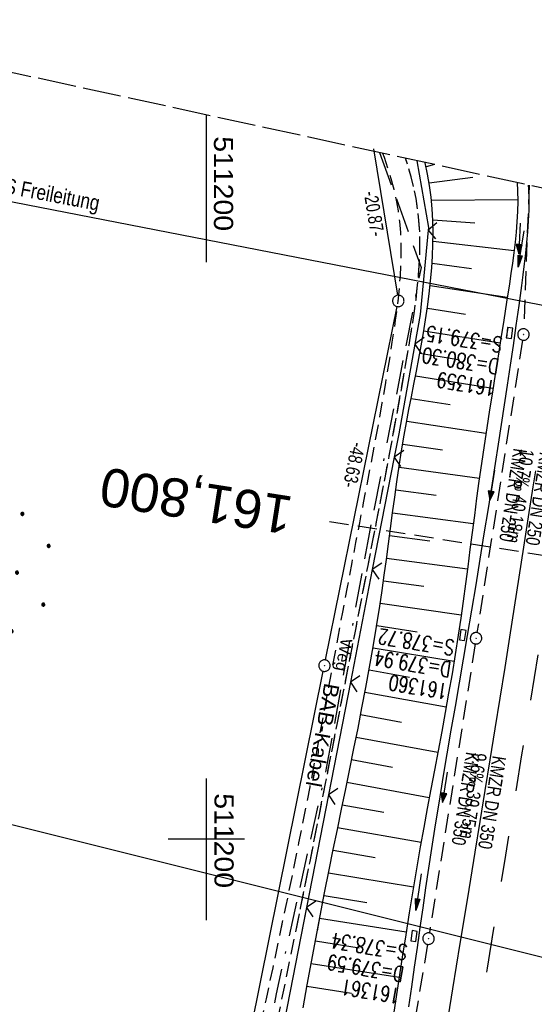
# Model space of a CAD drawing. Extents: x 510946 to 511423, y 462842 to 463807.
# Tile 30 of 32: x 511176 to 511243, y 463678 to 463807. Entities that reach past the tile are written whole.
import ezdxf
from ezdxf.enums import TextEntityAlignment as Align

# ---------------------------------------------------------------- set-up
doc = ezdxf.new("R2010")
doc.units = 0
doc.header["$LTSCALE"] = 10
doc.header["$MEASUREMENT"] = 0
for name, pattern in [('ACAD_ISO16W100', [73, 15, -6.5, 15, -6.5, 15, -7, 1, -7]), ('AUSGEZOGEN', [0]), ('LT00', [0]), ('LT02', [0.4, 0.2, -0.2]), ('LT11', [0.3, 0.2, -0.1]), ('LT14', [0.6, 0.5, -0.1]), ('LT17', [0.15, 0.1, -0.05]), ('STRICHLINIE2', [0.375, 0.25, -0.125])]:
    doc.linetypes.add(name, pattern=pattern)
doc.layers.get('0').update_dxf_attribs({"linetype": 'LT00'})
for name, color, linetype in [('--EK_FBR', 1, 'LT00'), ('--EK_Halt-Pfeil', 4, 'LT00'), ('--EK_Haltung', 7, 'STRICHLINIE2'), ('--EK_Haltung-Text', 140, 'LT00'), ('--EK_Schacht-Text', 5, 'LT00'), ('--EK_ST-93-1', 30, 'LT17'), ('--EL_DFK_AB_L', 21, 'LT00'), ('--EL_DFK_AB_P', 7, 'LT00'), ('--EL_Halt-Pfeil', 4, 'LT00'), ('--EL_Haltung', 182, 'STRICHLINIE2'), ('--EL_Haltung-Text', 182, 'LT00'), ('ABSTAND', 8, 'LT00'), ('BAB-KABEL', 220, 'ACAD_ISO16W100'), ('BAB-KABEL_TEXT', 221, 'Continuous'), ('DFK_AB_L', 21, 'LT00'), ('DFK_AB_P', 7, 'LT00'), ('DFK_NUTZUNG', 250, 'LT00'), ('FELDWEG_TEXT', 1, 'Continuous'), ('PFEIL', 140, 'AUSGEZOGEN'), ('STROM_FREILTG', 80, 'STROMFREILEITUNG'), ('STROM_TEXT', 80, 'Continuous'), ('V104_AFBR_BAB', 250, 'LT00'), ('V104_BOESCH', 250, 'LT00'), ('V104_BOSCHUNG', 250, 'LT00'), ('V104_FELDWEG', 250, 'LT11'), ('V104_GRABEN', 250, 'LT00'), ('V104_KA_PRUF', 182, 'LT00'), ('V104_LG_MARK', 250, 'LT02'), ('V104_RASTER', 250, 'LT00'), ('V104_SINKK', 182, 'LT00'), ('V104_ZAUN', 40, 'LT00'), ('V105_AFBR_BAB', 250, 'LT00'), ('V105_BOESCH', 250, 'LT00'), ('V105_BOSCHUNG', 250, 'LT00'), ('V105_FELDWEG', 250, 'LT11'), ('V105_GRABEN', 250, 'LT00'), ('V105_KA_PRUF', 182, 'LT00'), ('V105_LG_MARK', 250, 'LT02'), ('V105_RASTER', 250, 'LT00'), ('V105_SINKK', 182, 'LT00'), ('V105_ZAUN', 40, 'LT00')]:
    doc.layers.add(name, color=color, linetype=linetype)
doc.layers.add('-BLATT_105-RAND', color=7, linetype='LT14', plot=False)
doc.styles.add('Beschrift', font='ARIAL.TTF')
doc.styles.add('Haltungsbeschriftung', font='ARIAL.TTF', dxfattribs={"width": 0.75})
doc.styles.add('schachtbeschriftung', font='romans.shx', dxfattribs={"width": 0.75, "height": 2})
doc.styles.get("Standard").update_dxf_attribs({"font": 'ARIAL.TTF'})
doc.styles.add('Strom', font='txt-alt.shx')
doc.styles.add('Versorgungsltg', font='ARIAL.TTF', dxfattribs={"width": 0.8, "height": 2})
doc.linetypes.add('STROMFREILEITUNG', pattern='A,12.7,-5.5,["xx",Strom,S=2.5,R=0,X=-2.6,Y=-0.85],-4.35', length=22.55)

# ---------------------------------------------------------------- blocks, each defined once
blk = doc.blocks.new('SYMB0003')
at = {"color": 0, "linetype": 'ByBlock'}
for p, q in [((-0.015712, 0), (0.010166, 0.012015)), ((0, -0.021257), (-0.015712, 0)), ((0.010166, 0.012015), (0, -0.021257))]:
    blk.add_line(p, q, dxfattribs=at)
for points in [[(-0.031395, 0.499013), (-0.093691, 0.491144), (-0.154509, 0.475528), (-0.21289, 0.452414), (-0.267913, 0.422164), (-0.318712, 0.385257), (-0.364484, 0.342274), (-0.404509, 0.293893), (-0.438154, 0.240877), (-0.464888, 0.184062), (-0.484292, 0.124345), (-0.496058, 0.062667), (-0.5, 0)], [(-0.5, 0), (-0.496058, -0.062667), (-0.484292, -0.124345), (-0.464888, -0.184062), (-0.438154, -0.240877), (-0.404509, -0.293893), (-0.364485, -0.342274), (-0.318712, -0.385257), (-0.267914, -0.422164), (-0.21289, -0.452414), (-0.154509, -0.475529), (-0.093691, -0.491144), (-0.031395, -0.499014), (0.031395, -0.499014)], [(0.5, 0), (0.496057, 0.062667), (0.484292, 0.124345), (0.464888, 0.184062), (0.438153, 0.240877), (0.404509, 0.293893), (0.364484, 0.342274), (0.318712, 0.385257), (0.267913, 0.422164), (0.21289, 0.452414), (0.154509, 0.475528), (0.093691, 0.491144), (0.031395, 0.499013), (-0.031395, 0.499013)], [(0.031395, -0.499014), (0.093691, -0.491144), (0.154509, -0.475529), (0.21289, -0.452414), (0.267914, -0.422164), (0.318712, -0.385257), (0.364485, -0.342274), (0.404509, -0.293893), (0.438154, -0.240877), (0.464889, -0.184062), (0.484292, -0.124345), (0.496058, -0.062667), (0.5, 0)]]:
    blk.add_lwpolyline(points, dxfattribs=at)
blk = doc.blocks.new('Ackerland7')
at = {"layer": 'DFK_NUTZUNG', "color": 0, "linetype": 'ByBlock'}
for p, q in [((-4, 3.93), (-4, 3.67)), ((-3.95, 3.63), (-3.95, 3.97)), ((-3.9, 3.99), (-3.9, 3.61)), ((-3.85, 3.6), (-3.85, 4)), ((-3.8, 3.99), (-3.8, 3.61)), ((-3.75, 3.63), (-3.75, 3.97)), ((-3.7, 3.93), (-3.7, 3.67)), ((3.7, 3.93), (3.7, 3.67)), ((3.75, 3.63), (3.75, 3.97)), ((3.8, 3.99), (3.8, 3.61)), ((3.85, 3.6), (3.85, 4)), ((3.9, 3.99), (3.9, 3.61)), ((3.95, 3.63), (3.95, 3.97)), ((4, 3.93), (4, 3.67)), ((-3.65, 3.8), (-3.65, 3.8)), ((4.05, 3.8), (4.05, 3.8)), ((-7.85, 0.13), (-7.85, -0.13)), ((-7.8, -0.17), (-7.8, 0.17)), ((-7.75, 0.19), (-7.75, -0.19)), ((-7.7, -0.2), (-7.7, 0.2)), ((-7.65, 0.19), (-7.65, -0.19)), ((-7.6, -0.17), (-7.6, 0.17)), ((-7.55, 0.13), (-7.55, -0.13)), ((-7.5, 0), (-7.5, 0)), ((-0.15, 0.13), (-0.15, -0.13)), ((-0.1, -0.17), (-0.1, 0.17)), ((-0.05, 0.19), (-0.05, -0.19)), ((0, -0.2), (0, 0.2)), ((0.05, 0.19), (0.05, -0.19)), ((0.1, -0.17), (0.1, 0.17)), ((0.15, 0.13), (0.15, -0.13)), ((0.2, 0), (0.2, 0)), ((7.55, 0.13), (7.55, -0.13)), ((7.6, -0.17), (7.6, 0.17)), ((7.65, 0.19), (7.65, -0.19)), ((7.7, -0.2), (7.7, 0.2)), ((7.75, 0.19), (7.75, -0.19)), ((7.8, -0.17), (7.8, 0.17)), ((7.85, 0.13), (7.85, -0.13)), ((7.9, 0), (7.9, 0)), ((-4, -3.67), (-4, -3.93)), ((-3.95, -3.97), (-3.95, -3.63)), ((-3.9, -3.61), (-3.9, -3.99)), ((-3.85, -4), (-3.85, -3.6)), ((-3.8, -3.61), (-3.8, -3.99)), ((-3.75, -3.97), (-3.75, -3.63)), ((-3.7, -3.67), (-3.7, -3.93)), ((-3.65, -3.8), (-3.65, -3.8)), ((3.7, -3.67), (3.7, -3.93)), ((3.75, -3.97), (3.75, -3.63)), ((3.8, -3.61), (3.8, -3.99)), ((3.85, -4), (3.85, -3.6)), ((3.9, -3.61), (3.9, -3.99)), ((3.95, -3.97), (3.95, -3.63)), ((4, -3.67), (4, -3.93)), ((4.05, -3.8), (4.05, -3.8))]:
    blk.add_line(p, q, dxfattribs=at)
for points in [[(-3.65, 3.8), (-3.67, 3.89), (-3.73, 3.96), (-3.81, 3.99), (-3.89, 3.99), (-3.97, 3.96), (-4.03, 3.89), (-4.05, 3.8), (-4.03, 3.71), (-3.97, 3.64), (-3.89, 3.6), (-3.81, 3.6), (-3.73, 3.64), (-3.67, 3.71), (-3.65, 3.8)], [(4.05, 3.8), (4.03, 3.89), (3.97, 3.96), (3.89, 3.99), (3.81, 3.99), (3.73, 3.96), (3.67, 3.89), (3.65, 3.8), (3.67, 3.71), (3.73, 3.64), (3.81, 3.61), (3.89, 3.61), (3.97, 3.64), (4.03, 3.71), (4.05, 3.8)], [(-7.5, 0), (-7.52, 0.09), (-7.58, 0.16), (-7.66, 0.19), (-7.74, 0.19), (-7.82, 0.16), (-7.88, 0.09), (-7.9, 0)], [(0.2, 0), (0.18, 0.09), (0.12, 0.16), (0.04, 0.19), (-0.04, 0.19), (-0.12, 0.16), (-0.18, 0.09), (-0.2, 0)], [(-0.2, 0), (-0.18, -0.09), (-0.12, -0.16), (-0.04, -0.19), (0.04, -0.19), (0.12, -0.16), (0.18, -0.09), (0.2, 0)], [(7.9, 0), (7.88, 0.09), (7.82, 0.16), (7.74, 0.19), (7.66, 0.19), (7.58, 0.16), (7.52, 0.09), (7.5, 0)], [(7.5, 0), (7.52, -0.09), (7.58, -0.16), (7.66, -0.19), (7.74, -0.19), (7.82, -0.16), (7.88, -0.09), (7.9, 0)], [(-7.9, 0), (-7.88, -0.09), (-7.82, -0.16), (-7.74, -0.19), (-7.66, -0.19), (-7.58, -0.16), (-7.52, -0.09), (-7.5, 0)], [(-3.65, -3.8), (-3.67, -3.71), (-3.73, -3.64), (-3.81, -3.61), (-3.89, -3.61), (-3.97, -3.64), (-4.03, -3.71), (-4.05, -3.8), (-4.03, -3.89), (-3.97, -3.96), (-3.89, -3.99), (-3.81, -3.99), (-3.73, -3.96), (-3.67, -3.89), (-3.65, -3.8)], [(4.05, -3.8), (4.03, -3.71), (3.97, -3.64), (3.89, -3.61), (3.81, -3.61), (3.73, -3.64), (3.67, -3.71), (3.65, -3.8), (3.67, -3.89), (3.73, -3.96), (3.81, -3.99), (3.89, -3.99), (3.97, -3.96), (4.03, -3.89), (4.05, -3.8)]]:
    blk.add_lwpolyline(points, dxfattribs=at)
blk = doc.blocks.new('Pfreil3')
at = {"layer": 'PFEIL'}
blk.add_hatch(color=256, dxfattribs=at).paths.add_polyline_path([(-1.55, 0.27), (-1.55, -0.27), (0, 0)])
for p, q in [((-1.55, 0), (-4.83, 0)), ((-1.55, -0.27), (-1.55, 0.27)), ((-1.55, 0.27), (0, 0)), ((0, 0), (-1.55, -0.27))]:
    blk.add_line(p, q, dxfattribs=at)
blk = doc.blocks.new('SYMB0024')
at = {"color": 0, "linetype": 'ByBlock'}
for p, q in [((-0.5, 0.5), (0, 0)), ((0, 0), (0.5, 0.5))]:
    blk.add_line(p, q, dxfattribs=at)
blk = doc.blocks.new('SYMB0652')
at = {"color": 0, "linetype": 'ByBlock'}
blk.add_lwpolyline([(-0.15, -0.075), (0.15, -0.075), (0.15, 0.075), (-0.15, 0.075), (-0.15, -0.075)], dxfattribs=at)
blk = doc.blocks.new('SYMB0070')
at = {"color": 0, "linetype": 'ByBlock'}
for p, q in [((-0.5, 0), (0.2, 0)), ((0.5, 0), (0.2, 0.1)), ((0.2, 0.1), (0.2, 0)), ((0.468, 0), (0.21, 0.086)), ((0.21, 0.086), (0.21, -0.086)), ((0.21, -0.086), (0.468, 0)), ((0.22, -0.072), (0.437, 0)), ((0.23, -0.058), (0.405, 0)), ((0.24, -0.045), (0.374, 0)), ((0.342, 0), (0.25, 0.031)), ((0.25, 0.031), (0.25, -0.031)), ((0.25, -0.031), (0.342, 0)), ((0.26, -0.017), (0.31, 0)), ((0.27, -0.003), (0.279, 0))]:
    blk.add_line(p, q, dxfattribs=at)
for points in [[(0.2, 0), (0.2, -0.1), (0.5, 0)], [(0.437, 0), (0.22, 0.072), (0.22, -0.072)], [(0.405, 0), (0.23, 0.058), (0.23, -0.058)], [(0.374, 0), (0.24, 0.045), (0.24, -0.045)], [(0.31, 0), (0.26, 0.017), (0.26, -0.017)], [(0.279, 0), (0.27, 0.003), (0.27, -0.003)]]:
    blk.add_lwpolyline(points, dxfattribs=at)

msp = doc.modelspace()

# ---------------------------------------------------------------- linework, layer by layer
at = {"layer": '--EK_FBR'}
for points in [[(511231.25, 463674.42), (511232.22, 463680.37), (511233.18, 463686.33), (511234.15, 463692.28), (511235.12, 463698.23), (511235.78, 463702.26), (511236.43, 463706.29), (511237.09, 463710.32), (511237.74, 463714.35), (511238.39, 463718.38), (511239.03, 463722.41), (511239.65, 463726.34), (511240.27, 463730.27), (511240.88, 463734.2), (511241.49, 463738.13), (511242.11, 463742.06), (511242.72, 463745.99), (511243.06, 463748.11)], [(511233.16, 463686.17), (511233.18, 463686.33), (511234.15, 463692.28), (511235.12, 463698.23), (511235.78, 463702.26), (511236.43, 463706.29), (511237.09, 463710.32), (511237.74, 463714.35), (511238.39, 463718.38), (511239.03, 463722.41), (511239.65, 463726.34), (511240.27, 463730.27), (511240.88, 463734.2), (511241.49, 463738.13), (511242.11, 463742.06), (511242.72, 463745.99), (511243.06, 463748.11)]]:
    msp.add_lwpolyline(points, dxfattribs=at)
at = {"layer": '--EK_Haltung'}
for p, q in [((511242.17, 463785.43), (511241.46, 463766.66)), ((511241.31, 463765.17), (511235.36, 463726.96)), ((511235.13, 463725.47), (511229.14, 463687.7)), ((511228.9, 463686.22), (511222.66, 463648.69))]:
    msp.add_line(p, q, dxfattribs=at)
at = {"layer": '--EK_ST-93-1', "ltscale": 2.5}
msp.add_line((511255.61, 463735.2), (511216.09, 463741.43), dxfattribs=at)
at = {"layer": '--EL_DFK_AB_L'}
for p, q in [((511221.83, 463790.16), (511224.96, 463771.04)), ((511215.59, 463723.37), (511224.93, 463769.56)), ((511195.78, 463625.35), (511215.29, 463721.9))]:
    msp.add_line(p, q, dxfattribs=at)
at = {"layer": '--EL_Haltung'}
for p, q in [((511242.17, 463785.43), (511241.46, 463766.66)), ((511241.31, 463765.17), (511235.36, 463726.96)), ((511235.13, 463725.47), (511229.14, 463687.7)), ((511228.9, 463686.22), (511222.66, 463648.69))]:
    msp.add_line(p, q, dxfattribs=at)
at = {"layer": '-BLATT_105-RAND'}
msp.add_lwpolyline([(511142.88, 463807.06), (510946, 462903.25), (511226.43, 462842.17), (511423.3, 463745.98), (511142.88, 463807.06)], dxfattribs=at)
at = {"layer": 'BAB-KABEL', "ltscale": 0.03, "flags": 128}
msp.add_lwpolyline([(511222.64, 463789.69), (511228.06, 463774.69), (511221.05, 463738.69), (511215.67, 463709.21), (511209.12, 463679.75), (511203.39, 463649.74), (511199.72, 463631.03), (511193.07, 463596.75), (511187.77, 463572.71), (511182.46, 463546.01), (511203.21, 463524.58), (511200.68, 463507.92), (511182.24, 463492.34), (511175.69, 463462.77), (511171.5, 463443.5), (511162.61, 463396), (511154.73, 463347.93), (511152.93, 463326.26), (511150.37, 463299.99), (511148.61, 463283.54), (511146.69, 463264.8), (511144.29, 463254.05), (511140.93, 463241.12), (511135.17, 463217.09), (511129.25, 463192.65), (511127.81, 463187.22), (511125.25, 463171.35), (511122.37, 463153.78), (511120.3, 463141.8), (511118.37, 463133.57), (511114.37, 463116.32), (511106.37, 463083.45), (511103.02, 463070.19), (511099.82, 463056.94), (511095.5, 463046.19), (511084.46, 463018.83), (511076.14, 462999.02), (511068.96, 462979.21), (511064.44, 462967.11), (511059.81, 462953.34), (511052.43, 462930.01), (511046.43, 462911.52), (511041.51, 462895.97), (511037.44, 462883.34)], dxfattribs=at)
at = {"layer": 'DFK_AB_L'}
for p, q in [((511221.83, 463790.16), (511224.96, 463771.04)), ((511215.59, 463723.37), (511224.93, 463769.56)), ((511195.78, 463625.35), (511215.29, 463721.9))]:
    msp.add_line(p, q, dxfattribs=at)
at = {"layer": 'STROM_FREILTG', "ltscale": 0.05, "flags": 128}
for points in [[(511139.2, 463790.17), (511154.72, 463787.12), (511300.55, 463758.71), (511312.75, 463770.06)], [(511122.82, 463715.01), (511141.82, 463710.06), (511317.94, 463666.03), (511401.3, 463644.98)]]:
    msp.add_lwpolyline(points, dxfattribs=at)
at = {"layer": 'V104_AFBR_BAB', "color": 2}
msp.add_lwpolyline([(511233.16, 463686.17), (511233.18, 463686.33), (511234.15, 463692.28), (511235.12, 463698.23), (511235.78, 463702.26), (511236.43, 463706.29), (511237.09, 463710.32), (511237.74, 463714.35), (511238.39, 463718.38), (511239.03, 463722.41), (511239.65, 463726.34), (511240.27, 463730.27), (511240.88, 463734.2), (511241.49, 463738.13), (511242.11, 463742.06), (511242.72, 463745.99), (511243.06, 463748.11)], dxfattribs=at)
at = {"layer": 'V104_BOESCH'}
msp.add_lwpolyline([(511214.51, 463687.96), (511214.88, 463689.92), (511215.46, 463692.93), (511216.05, 463695.93), (511216.58, 463698.58), (511217.12, 463701.23), (511217.66, 463703.87), (511218.21, 463706.52), (511218.75, 463709.16), (511219.29, 463711.81), (511219.82, 463714.46), (511220.34, 463717.11), (511220.85, 463719.76), (511221.34, 463722.42), (511221.81, 463725.08), (511222.25, 463727.74), (511222.67, 463730.41), (511222.97, 463732.44), (511223.25, 463734.47), (511223.53, 463736.5), (511223.8, 463738.54), (511224.07, 463740.57), (511224.34, 463742.61), (511224.61, 463744.64), (511224.9, 463746.67), (511225.2, 463748.7), (511225.52, 463750.72), (511225.86, 463752.74), (511226.16, 463754.42), (511226.48, 463756.09), (511226.8, 463757.76), (511227.13, 463759.43), (511227.45, 463761.1), (511227.77, 463762.78), (511228.08, 463764.45), (511228.38, 463766.13), (511228.65, 463767.82), (511228.9, 463769.51), (511229.13, 463771.21), (511229.31, 463772.91), (511229.46, 463774.62), (511229.56, 463776.16), (511229.61, 463777.71), (511229.63, 463779.26), (511229.59, 463780.8), (511229.51, 463782.34), (511229.37, 463783.87), (511229.17, 463785.39), (511228.91, 463786.89), (511228.58, 463788.37), (511228.57, 463788.39)], dxfattribs=at)
at = {"layer": 'V104_BOSCHUNG'}
for p, q in [((511229.81, 463788.12), (511228.71, 463787.82)), ((511234.81, 463786.44), (511229.12, 463785.71)), ((511240.69, 463783.52), (511229.42, 463783.41)), ((511235.07, 463780.47), (511229.59, 463780.85)), ((511240.21, 463776.87), (511229.62, 463778.08)), ((511234.64, 463774.49), (511229.5, 463775.21)), ((511239.32, 463770.75), (511229.25, 463772.27)), ((511233.87, 463768.54), (511228.88, 463769.32)), ((511238.38, 463764.79), (511228.42, 463766.36)), ((511232.9, 463762.62), (511227.89, 463763.42)), ((511237.44, 463758.86), (511227.33, 463760.46)), ((511231.86, 463756.71), (511226.75, 463757.5)), ((511236.53, 463752.97), (511226.18, 463754.53)), ((511230.87, 463750.79), (511225.66, 463751.55)), ((511235.67, 463747.09), (511225.18, 463748.55)), ((511230.01, 463744.85), (511224.74, 463745.56)), ((511234.88, 463741.18), (511224.33, 463742.57)), ((511229.22, 463738.9), (511223.94, 463739.6)), ((511234.11, 463735.22), (511223.55, 463736.64)), ((511228.43, 463732.96), (511223.14, 463733.69)), ((511233.3, 463729.21), (511222.72, 463730.76)), ((511227.56, 463727.02), (511222.27, 463727.84)), ((511232.37, 463723.18), (511221.78, 463724.93)), ((511226.56, 463721.1), (511221.27, 463722.03)), ((511231.33, 463717.2), (511220.73, 463719.11)), ((511225.48, 463715.2), (511220.16, 463716.18)), ((511230.24, 463711.26), (511219.58, 463713.25)), ((511224.33, 463709.31), (511218.99, 463710.33)), ((511229.13, 463705.36), (511218.38, 463707.37)), ((511223.18, 463703.42), (511217.77, 463704.41)), ((511228.06, 463699.52), (511217.16, 463701.43)), ((511222.05, 463697.53), (511216.56, 463698.47)), ((511227.06, 463693.66), (511215.96, 463695.5)), ((511220.98, 463691.63), (511215.38, 463692.53)), ((511226.12, 463687.79), (511214.81, 463689.56))]:
    msp.add_line(p, q, dxfattribs=at)
at = {"layer": 'V104_FELDWEG', "flags": 128}
for points in [[(511223.03, 463789.6), (511223.22, 463789.08), (511223.69, 463787.7), (511224.12, 463786.3), (511224.49, 463784.9), (511224.8, 463783.49), (511225.06, 463782.07), (511225.24, 463780.67), (511225.36, 463779.26), (511225.42, 463777.84), (511225.43, 463776.41), (511225.39, 463774.98), (511225.31, 463773.55), (511225.2, 463772.11), (511225.06, 463770.66), (511224.88, 463769.22), (511224.69, 463767.78), (511224.48, 463766.34), (511224.26, 463764.9), (511223.84, 463762.24), (511223.4, 463759.6), (511222.94, 463756.97), (511222.48, 463754.34), (511222, 463751.73), (511221.51, 463749.12), (511221.01, 463746.52), (511220.51, 463743.91), (511220.01, 463741.31), (511219.51, 463738.72), (511219.01, 463736.11), (511218.4, 463732.87), (511217.79, 463729.62), (511217.18, 463726.36), (511216.58, 463723.11), (511215.97, 463719.85), (511215.37, 463716.59), (511214.75, 463713.32), (511214.14, 463710.06), (511213.51, 463706.81), (511212.88, 463703.55), (511212.06, 463699.46), (511211.24, 463695.38), (511210.39, 463691.3), (511209.79, 463688.42)], [(511211.77, 463688.23), (511212.32, 463690.92), (511213.55, 463697.04), (511214.77, 463703.16), (511215.58, 463707.23), (511216.38, 463711.3), (511217.18, 463715.38), (511217.97, 463719.45), (511218.77, 463723.52), (511219.56, 463727.59), (511220.35, 463731.65), (511221.14, 463735.71), (511221.69, 463738.57), (511222.25, 463741.44), (511222.8, 463744.3), (511223.35, 463747.16), (511223.9, 463750.03), (511224.43, 463752.91), (511224.96, 463755.79), (511225.48, 463758.69), (511225.99, 463761.6), (511226.49, 463764.52), (511226.73, 463766), (511226.97, 463767.49), (511227.19, 463768.98), (511227.4, 463770.47), (511227.57, 463771.96), (511227.72, 463773.44), (511227.83, 463774.92), (511227.89, 463776.4), (511227.91, 463777.88), (511227.88, 463779.34), (511227.78, 463780.8), (511227.62, 463782.25), (511227.4, 463783.69), (511227.1, 463785.11), (511226.76, 463786.53), (511226.35, 463787.94), (511226.03, 463788.95)]]:
    msp.add_lwpolyline(points, dxfattribs=at)
at = {"layer": 'V104_GRABEN'}
for points in [[(511240.62, 463785.77), (511240.67, 463784.69), (511240.69, 463783.36), (511240.66, 463782.01), (511240.59, 463780.66), (511240.48, 463779.31), (511240.34, 463777.96), (511240.17, 463776.6), (511239.99, 463775.24), (511239.8, 463773.89), (511239.59, 463772.54), (511239.23, 463770.15), (511238.86, 463767.77), (511238.48, 463765.41), (511238.11, 463763.06), (511237.74, 463760.72), (511237.37, 463758.38), (511237, 463756.05), (511236.64, 463753.72), (511236.29, 463751.39), (511235.95, 463749.06), (511235.62, 463746.73), (511235.32, 463744.5), (511235.02, 463742.27), (511234.73, 463740.03), (511234.45, 463737.79), (511234.16, 463735.55), (511233.86, 463733.31), (511233.56, 463731.07), (511233.24, 463728.83), (511232.91, 463726.6), (511232.51, 463724.07), (511232.1, 463721.55), (511231.66, 463719.03), (511231.21, 463716.52), (511230.75, 463714.01), (511230.28, 463711.5), (511229.81, 463708.99), (511229.34, 463706.48), (511228.87, 463703.97), (511228.41, 463701.46), (511227.96, 463698.95), (511227.47, 463696.07), (511226.98, 463693.2), (511226.52, 463690.31), (511226.06, 463687.43), (511225.97, 463686.86)], [(511227.71, 463686.69), (511227.96, 463688.39), (511228.33, 463690.98), (511228.7, 463693.57), (511229.08, 463696.15), (511229.47, 463698.74), (511229.96, 463701.83), (511230.45, 463704.92), (511230.96, 463708.02), (511231.48, 463711.11), (511232.01, 463714.19), (511232.54, 463717.28), (511233.07, 463720.37), (511233.6, 463723.47), (511234.13, 463726.56), (511234.69, 463729.88), (511235.24, 463733.21), (511235.78, 463736.53), (511236.32, 463739.85), (511236.85, 463743.16), (511237.38, 463746.47), (511237.78, 463749.04), (511238.18, 463751.6), (511238.58, 463754.17), (511238.97, 463756.74), (511239.36, 463759.31), (511239.74, 463761.89), (511240.12, 463764.48), (511240.49, 463767.08), (511240.86, 463769.69), (511241.22, 463772.33), (511241.4, 463773.73), (511241.58, 463775.13), (511241.75, 463776.54), (511241.89, 463777.95), (511242.01, 463779.35), (511242.1, 463780.76), (511242.16, 463782.16), (511242.17, 463783.55), (511242.14, 463784.94), (511242.1, 463785.45)]]:
    msp.add_lwpolyline(points, dxfattribs=at)
at = {"layer": 'V104_LG_MARK', "ltscale": 3, "flags": 128}
msp.add_lwpolyline([(511243.31, 463724.04), (511242.25, 463717.5), (511241.19, 463710.96), (511240.13, 463704.42), (511239.08, 463697.88), (511238.28, 463692.95), (511237.49, 463688.01), (511237.13, 463685.79)], dxfattribs=at)
at = {"layer": 'V104_RASTER'}
for p, q in [((511200, 463707.86), (511200, 463689.36)), ((511195, 463700), (511205, 463700))]:
    msp.add_line(p, q, dxfattribs=at)
at = {"layer": 'V104_ZAUN'}
for p, q in [((511224.56, 463749.9), (511221.69, 463735.18)), ((511221.69, 463735.18), (511218.82, 463720.45)), ((511218.82, 463720.45), (511215.95, 463705.73)), ((511215.95, 463705.73), (511213.08, 463691.01)), ((511213.08, 463691.01), (511212.52, 463688.16))]:
    msp.add_line(p, q, dxfattribs=at)
for points in [[(511227.52, 463788.62), (511229.01, 463779.9), (511228.98, 463779.55)], [(511228.98, 463779.55), (511227.93, 463768.51), (511227.24, 463764.66)], [(511227.24, 463764.66), (511225.15, 463752.94), (511224.56, 463749.9)]]:
    msp.add_lwpolyline(points, dxfattribs=at)
at = {"layer": 'V105_AFBR_BAB', "color": 2}
msp.add_lwpolyline([(511231.25, 463674.42), (511232.22, 463680.37), (511233.18, 463686.33), (511234.15, 463692.28), (511235.12, 463698.23), (511235.78, 463702.26), (511236.43, 463706.29), (511237.09, 463710.32), (511237.74, 463714.35), (511238.39, 463718.38), (511239.03, 463722.41), (511239.65, 463726.34), (511240.27, 463730.27), (511240.88, 463734.2), (511241.49, 463738.13), (511242.11, 463742.06), (511242.72, 463745.99), (511243.06, 463748.11)], dxfattribs=at)
at = {"layer": 'V105_BOESCH'}
msp.add_lwpolyline([(511212.64, 463677.89), (511213.19, 463680.9), (511213.75, 463683.91), (511214.31, 463686.92), (511214.88, 463689.92), (511215.46, 463692.93), (511216.05, 463695.93), (511216.58, 463698.58), (511217.12, 463701.23), (511217.66, 463703.87), (511218.21, 463706.52), (511218.75, 463709.16), (511219.29, 463711.81), (511219.82, 463714.46), (511220.34, 463717.11), (511220.85, 463719.76), (511221.34, 463722.42), (511221.81, 463725.08), (511222.25, 463727.74), (511222.67, 463730.41), (511222.97, 463732.44), (511223.25, 463734.47), (511223.53, 463736.5), (511223.8, 463738.54), (511224.07, 463740.57), (511224.34, 463742.61), (511224.61, 463744.64), (511224.9, 463746.67), (511225.2, 463748.7), (511225.52, 463750.72), (511225.86, 463752.74), (511226.16, 463754.42), (511226.48, 463756.09), (511226.8, 463757.76), (511227.13, 463759.43), (511227.45, 463761.1), (511227.77, 463762.78), (511228.08, 463764.45), (511228.38, 463766.13), (511228.65, 463767.82), (511228.9, 463769.51), (511229.13, 463771.21), (511229.31, 463772.91), (511229.46, 463774.62), (511229.56, 463776.16), (511229.61, 463777.71), (511229.63, 463779.26), (511229.59, 463780.8), (511229.51, 463782.34), (511229.37, 463783.87), (511229.17, 463785.39), (511228.91, 463786.89), (511228.58, 463788.37), (511228.57, 463788.39)], dxfattribs=at)
at = {"layer": 'V105_BOSCHUNG'}
for p, q in [((511229.81, 463788.12), (511228.71, 463787.82)), ((511234.81, 463786.44), (511229.12, 463785.71)), ((511240.69, 463783.52), (511229.42, 463783.41)), ((511235.07, 463780.47), (511229.59, 463780.85)), ((511240.21, 463776.87), (511229.62, 463778.08)), ((511234.64, 463774.49), (511229.5, 463775.21)), ((511239.32, 463770.75), (511229.25, 463772.27)), ((511233.87, 463768.54), (511228.88, 463769.32)), ((511238.38, 463764.79), (511228.42, 463766.36)), ((511232.9, 463762.62), (511227.89, 463763.42)), ((511237.44, 463758.86), (511227.33, 463760.46)), ((511231.86, 463756.71), (511226.75, 463757.5)), ((511236.53, 463752.97), (511226.18, 463754.53)), ((511230.87, 463750.79), (511225.66, 463751.55)), ((511235.67, 463747.09), (511225.18, 463748.55)), ((511230.01, 463744.85), (511224.74, 463745.56)), ((511234.88, 463741.18), (511224.33, 463742.57)), ((511229.22, 463738.9), (511223.94, 463739.6)), ((511234.11, 463735.22), (511223.55, 463736.64)), ((511228.43, 463732.96), (511223.14, 463733.69)), ((511233.3, 463729.21), (511222.72, 463730.76)), ((511227.56, 463727.02), (511222.27, 463727.84)), ((511232.37, 463723.18), (511221.78, 463724.93)), ((511226.56, 463721.1), (511221.27, 463722.03)), ((511231.33, 463717.2), (511220.73, 463719.11)), ((511225.48, 463715.2), (511220.16, 463716.18)), ((511230.24, 463711.26), (511219.58, 463713.25)), ((511224.33, 463709.31), (511218.99, 463710.33)), ((511229.13, 463705.36), (511218.38, 463707.37)), ((511223.18, 463703.42), (511217.77, 463704.41)), ((511228.06, 463699.52), (511217.16, 463701.43)), ((511222.05, 463697.53), (511216.56, 463698.47)), ((511227.06, 463693.66), (511215.96, 463695.5)), ((511220.98, 463691.63), (511215.38, 463692.53)), ((511226.12, 463687.79), (511214.81, 463689.56)), ((511219.95, 463685.71), (511214.25, 463686.6)), ((511225.2, 463681.87), (511213.7, 463683.65)), ((511218.95, 463679.8), (511213.15, 463680.69))]:
    msp.add_line(p, q, dxfattribs=at)
at = {"layer": 'V105_FELDWEG', "flags": 128}
for points in [[(511223.03, 463789.6), (511223.22, 463789.08), (511223.69, 463787.7), (511224.12, 463786.3), (511224.49, 463784.9), (511224.8, 463783.49), (511225.06, 463782.07), (511225.24, 463780.67), (511225.36, 463779.26), (511225.42, 463777.84), (511225.43, 463776.41), (511225.39, 463774.98), (511225.31, 463773.55), (511225.2, 463772.11), (511225.06, 463770.66), (511224.88, 463769.22), (511224.69, 463767.78), (511224.48, 463766.34), (511224.26, 463764.9), (511223.84, 463762.24), (511223.4, 463759.6), (511222.94, 463756.97), (511222.48, 463754.34), (511222, 463751.73), (511221.51, 463749.12), (511221.01, 463746.52), (511220.51, 463743.91), (511220.01, 463741.31), (511219.51, 463738.72), (511219.01, 463736.11), (511218.4, 463732.87), (511217.79, 463729.62), (511217.18, 463726.36), (511216.58, 463723.11), (511215.97, 463719.85), (511215.37, 463716.59), (511214.75, 463713.32), (511214.14, 463710.06), (511213.51, 463706.81), (511212.88, 463703.55), (511212.06, 463699.46), (511211.24, 463695.38), (511210.39, 463691.3), (511209.54, 463687.22), (511208.68, 463683.15), (511207.8, 463679.08), (511206.93, 463675.01), (511206.05, 463670.94), (511205.17, 463666.87), (511203.95, 463661.23), (511202.73, 463655.58), (511201.52, 463649.93), (511200.32, 463644.28), (511199.12, 463638.63), (511197.93, 463632.97), (511196.87, 463627.84), (511195.8, 463622.72), (511194.75, 463617.59), (511193.69, 463612.46), (511192.64, 463607.33), (511191.59, 463602.21), (511190.54, 463597.08), (511189.14, 463590.27), (511187.73, 463583.46), (511186.33, 463576.65), (511184.92, 463569.84), (511183.51, 463563.03), (511177.01, 463530.55), (511176.85, 463529.83), (511176.68, 463529.12), (511176.49, 463528.41), (511176.28, 463527.71), (511176.02, 463527.03), (511175.75, 463526.42), (511175.46, 463525.83), (511175.13, 463525.24), (511174.8, 463524.66), (511174.45, 463524.09)], [(511179.5, 463523.17), (511179.44, 463524.29), (511179.39, 463525.41), (511179.33, 463526.52), (511179.28, 463527.68), (511179.24, 463528.84), (511179.19, 463530), (511185.89, 463562.74), (511187.6, 463571.22), (511189.31, 463579.7), (511191.02, 463588.19), (511192.73, 463596.67), (511193.76, 463601.77), (511194.79, 463606.88), (511195.82, 463611.98), (511196.86, 463617.08), (511197.9, 463622.19), (511198.95, 463627.29), (511200.01, 463632.39), (511200.91, 463636.65), (511201.81, 463640.92), (511202.72, 463645.19), (511203.63, 463649.45), (511204.54, 463653.72), (511205.46, 463657.98), (511206.36, 463662.25), (511207.27, 463666.51), (511208.55, 463672.61), (511209.82, 463678.71), (511211.07, 463684.82), (511212.32, 463690.92), (511213.55, 463697.04), (511214.77, 463703.16), (511215.58, 463707.23), (511216.38, 463711.3), (511217.18, 463715.38), (511217.97, 463719.45), (511218.77, 463723.52), (511219.56, 463727.59), (511220.35, 463731.65), (511221.14, 463735.71), (511221.69, 463738.57), (511222.25, 463741.44), (511222.8, 463744.3), (511223.35, 463747.16), (511223.9, 463750.03), (511224.43, 463752.91), (511224.96, 463755.79), (511225.48, 463758.69), (511225.99, 463761.6), (511226.49, 463764.52), (511226.73, 463766), (511226.97, 463767.49), (511227.19, 463768.98), (511227.4, 463770.47), (511227.57, 463771.96), (511227.72, 463773.44), (511227.83, 463774.92), (511227.89, 463776.4), (511227.91, 463777.88), (511227.88, 463779.34), (511227.78, 463780.8), (511227.62, 463782.25), (511227.4, 463783.69), (511227.1, 463785.11), (511226.76, 463786.53), (511226.35, 463787.94), (511226.03, 463788.95)]]:
    msp.add_lwpolyline(points, dxfattribs=at)
at = {"layer": 'V105_GRABEN'}
for points in [[(511240.62, 463785.77), (511240.67, 463784.69), (511240.69, 463783.36), (511240.66, 463782.01), (511240.59, 463780.66), (511240.48, 463779.31), (511240.34, 463777.96), (511240.17, 463776.6), (511239.99, 463775.24), (511239.8, 463773.89), (511239.59, 463772.54), (511239.23, 463770.15), (511238.86, 463767.77), (511238.48, 463765.41), (511238.11, 463763.06), (511237.74, 463760.72), (511237.37, 463758.38), (511237, 463756.05), (511236.64, 463753.72), (511236.29, 463751.39), (511235.95, 463749.06), (511235.62, 463746.73), (511235.32, 463744.5), (511235.02, 463742.27), (511234.73, 463740.03), (511234.45, 463737.79), (511234.16, 463735.55), (511233.86, 463733.31), (511233.56, 463731.07), (511233.24, 463728.83), (511232.91, 463726.6), (511232.51, 463724.07), (511232.1, 463721.55), (511231.66, 463719.03), (511231.21, 463716.52), (511230.75, 463714.01), (511230.28, 463711.5), (511229.81, 463708.99), (511229.34, 463706.48), (511228.87, 463703.97), (511228.41, 463701.46), (511227.96, 463698.95), (511227.47, 463696.07), (511226.98, 463693.2), (511226.52, 463690.31), (511226.06, 463687.43), (511225.61, 463684.54), (511225.17, 463681.66), (511224.73, 463678.77), (511224.28, 463675.88)], [(511226.44, 463678.05), (511226.83, 463680.63), (511227.21, 463683.22), (511227.59, 463685.81), (511227.96, 463688.39), (511228.33, 463690.98), (511228.7, 463693.57), (511229.08, 463696.15), (511229.47, 463698.74), (511229.96, 463701.83), (511230.45, 463704.92), (511230.96, 463708.02), (511231.48, 463711.11), (511232.01, 463714.19), (511232.54, 463717.28), (511233.07, 463720.37), (511233.6, 463723.47), (511234.13, 463726.56), (511234.69, 463729.88), (511235.24, 463733.21), (511235.78, 463736.53), (511236.32, 463739.85), (511236.85, 463743.16), (511237.38, 463746.47), (511237.78, 463749.04), (511238.18, 463751.6), (511238.58, 463754.17), (511238.97, 463756.74), (511239.36, 463759.31), (511239.74, 463761.89), (511240.12, 463764.48), (511240.49, 463767.08), (511240.86, 463769.69), (511241.22, 463772.33), (511241.4, 463773.73), (511241.58, 463775.13), (511241.75, 463776.54), (511241.89, 463777.95), (511242.01, 463779.35), (511242.1, 463780.76), (511242.16, 463782.16), (511242.17, 463783.55), (511242.14, 463784.94), (511242.1, 463785.45)]]:
    msp.add_lwpolyline(points, dxfattribs=at)
at = {"layer": 'V105_LG_MARK', "ltscale": 3, "flags": 128}
msp.add_lwpolyline([(511243.31, 463724.04), (511242.25, 463717.5), (511241.19, 463710.96), (511240.13, 463704.42), (511239.08, 463697.88), (511238.28, 463692.95), (511237.49, 463688.01), (511236.69, 463683.07), (511235.9, 463678.14), (511235.1, 463673.2), (511234.12, 463667.21), (511233.13, 463661.21), (511232.14, 463655.22), (511231.14, 463649.23), (511230.08, 463642.93), (511229.02, 463636.64), (511227.95, 463630.35), (511226.87, 463624.06), (511225.98, 463618.92), (511225.09, 463613.78), (511224.19, 463608.64), (511223.29, 463603.5), (511222.39, 463598.36), (511221.46, 463593.04), (511220.53, 463587.71), (511219.6, 463582.38), (511218.66, 463577.06), (511217.63, 463571.21), (511216.59, 463565.35), (511215.54, 463559.5), (511214.49, 463553.65), (511213.43, 463547.75), (511212.36, 463541.85), (511211.3, 463535.95), (511210.23, 463530.04), (511209.44, 463525.65), (511208.64, 463521.25), (511207.85, 463516.85), (511207.04, 463512.46), (511206.23, 463508.06), (511205.41, 463503.67), (511204.64, 463499.59), (511203.87, 463495.51), (511203.08, 463491.43), (511202.3, 463487.35), (511201.51, 463483.27)], dxfattribs=at)
at = {"layer": 'V105_RASTER'}
for p, q in [((511200, 463794.62), (511200, 463775.35)), ((511200, 463705), (511200, 463695)), ((511195, 463700), (511205, 463700))]:
    msp.add_line(p, q, dxfattribs=at)
at = {"layer": 'V105_ZAUN'}
for p, q in [((511224.56, 463749.9), (511221.69, 463735.18)), ((511221.69, 463735.18), (511218.82, 463720.45)), ((511218.82, 463720.45), (511215.95, 463705.73)), ((511215.95, 463705.73), (511213.08, 463691.01)), ((511213.08, 463691.01), (511210.21, 463676.28))]:
    msp.add_line(p, q, dxfattribs=at)
for points in [[(511227.52, 463788.62), (511229.01, 463779.9), (511228.98, 463779.55)], [(511228.98, 463779.55), (511227.93, 463768.51), (511227.24, 463764.66)], [(511227.24, 463764.66), (511225.15, 463752.94), (511224.56, 463749.9)]]:
    msp.add_lwpolyline(points, dxfattribs=at)

# ---------------------------------------------------------------- block references
at = {"layer": '--EK_Halt-Pfeil', "yscale": 4, "zscale": 4}
for p, xscale, rotation in [((511240.91, 463778.46), 3.999999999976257, 267.8208600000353), ((511237.35, 463746.22), 4.000000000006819, 261.1428499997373), ((511231.15, 463706.74), 4.000000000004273, 260.9994399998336)]:
    msp.add_blockref('SYMB0070', p, dxfattribs=dict(at, xscale=xscale, rotation=rotation))
at = {"layer": '--EL_DFK_AB_P', "xscale": 1.500000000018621, "yscale": 1.5, "zscale": 1.5, "rotation": 264.7377099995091}
for p in [(511225.08, 463770.3), (511215.44, 463722.63)]:
    msp.add_blockref('SYMB0003', p, dxfattribs=at)
at = {"layer": '--EL_Halt-Pfeil', "yscale": 4, "zscale": 4}
for p, xscale, rotation in [((511240.91, 463778.46), 3.999999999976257, 267.8208600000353), ((511237.35, 463746.22), 4.000000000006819, 261.1428499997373), ((511231.15, 463706.74), 4.000000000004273, 260.9994399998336)]:
    msp.add_blockref('SYMB0070', p, dxfattribs=dict(at, xscale=xscale, rotation=rotation))
at = {"layer": 'DFK_AB_P', "xscale": 1.500000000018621, "yscale": 1.5, "zscale": 1.5, "rotation": 264.7377099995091}
for p in [(511225.08, 463770.3), (511215.44, 463722.63)]:
    msp.add_blockref('SYMB0003', p, dxfattribs=at)
at = {"layer": 'DFK_NUTZUNG', "rotation": 264.7376999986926}
msp.add_blockref('Ackerland7', (511175.27, 463734.79), dxfattribs=at)
at = {"layer": 'PFEIL'}
for p, rotation in [((511240.76, 463774.71), 260.6267868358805), ((511227.39, 463690.62), 261.5961893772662)]:
    msp.add_blockref('Pfreil3', p, dxfattribs=dict(at, rotation=rotation))
at = {"layer": 'V104_KA_PRUF', "xscale": 1.499999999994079, "yscale": 1.5, "zscale": 1.5, "rotation": 264.4991999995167}
for p in [(511241.43, 463765.91), (511235.24, 463726.21), (511229.03, 463686.95)]:
    msp.add_blockref('SYMB0003', p, dxfattribs=at)
at = {"layer": 'V104_SINKK', "yscale": 4.5, "zscale": 4.5}
for p, xscale, rotation in [((511239.62, 463766.11), 4.499999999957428, 261.7879204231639), ((511233.5, 463726.62), 4.499999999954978, 260.8246724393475), ((511227.14, 463687.28), 4.499999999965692, 81.81251394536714)]:
    msp.add_blockref('SYMB0652', p, dxfattribs=dict(at, xscale=xscale, rotation=rotation))
at = {"layer": 'V104_ZAUN', "yscale": 2.099999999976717, "zscale": 2.1}
for p, xscale, rotation in [((511228.98, 463779.55), 2.100000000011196, 264.5586500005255), ((511227.24, 463764.66), 2.100000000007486, 259.8851199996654), ((511224.56, 463749.9), 2.099999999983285, 258.9688600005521), ((511221.69, 463735.18), 2.099999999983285, 258.9688600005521), ((511218.82, 463720.45), 2.099999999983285, 258.9688600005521), ((511215.95, 463705.73), 2.099999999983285, 258.9688600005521), ((511213.08, 463691.01), 2.099999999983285, 258.9688600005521)]:
    msp.add_blockref('SYMB0024', p, dxfattribs=dict(at, xscale=xscale, rotation=rotation))
at = {"layer": 'V105_KA_PRUF', "xscale": 1.499999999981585, "yscale": 1.5, "zscale": 1.5, "rotation": 257.7114000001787}
for p in [(511241.43, 463765.91), (511235.24, 463726.21), (511229.03, 463686.95)]:
    msp.add_blockref('SYMB0003', p, dxfattribs=at)
at = {"layer": 'V105_SINKK', "yscale": 4.5, "zscale": 4.5}
for p, xscale, rotation in [((511239.62, 463766.11), 4.49999999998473, 262.6952905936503), ((511233.5, 463726.62), 4.499999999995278, 261.3476554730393), ((511227.14, 463687.28), 4.500000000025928, 262.3281562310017)]:
    msp.add_blockref('SYMB0652', p, dxfattribs=dict(at, xscale=xscale, rotation=rotation))
at = {"layer": 'V105_ZAUN', "yscale": 2.099999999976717, "zscale": 2.1}
for p, xscale, rotation in [((511228.98, 463779.55), 2.100000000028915, 264.5609799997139), ((511227.24, 463764.66), 2.099999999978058, 259.8871199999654), ((511224.56, 463749.9), 2.100000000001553, 258.9669500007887), ((511221.69, 463735.18), 2.100000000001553, 258.9669500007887), ((511218.82, 463720.45), 2.100000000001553, 258.9669500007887), ((511215.95, 463705.73), 2.100000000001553, 258.9669500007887), ((511213.08, 463691.01), 2.100000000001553, 258.9669500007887)]:
    msp.add_blockref('SYMB0024', p, dxfattribs=dict(at, xscale=xscale, rotation=rotation))

# ---------------------------------------------------------------- texts
at = {"layer": '--EK_Haltung-Text', "style": 'Haltungsbeschriftung', "width": 0.75}
for s, rotation, p in [('10.7‰ 40.18m', -98.8571, (511241.08, 463751.02)), ('KMZR DN 250', -98.8571, (511243.6, 463750.62)), ('9.6‰ 39.75m', -99.0006, (511234.89, 463711.33)), ('KMZR DN 350', -99.0006, (511237.42, 463710.93))]:
    msp.add_text(s, height=1.8, rotation=rotation, dxfattribs=at).set_placement(p)
at = {"layer": '--EK_Schacht-Text', "style": 'schachtbeschriftung', "width": 0.75}
for s, rotation, p in [('S=379.15', -188.8571, (511238.79, 463765.52)), ('D=380.30', -188.8571, (511238.34, 463762.67)), ('161359', -188.8571, (511237.9, 463759.83)), ('S=378.72', -189.0006, (511232.53, 463725.91)), ('D=379.94', -189.0006, (511232.08, 463723.07)), ('161360', -189.0006, (511231.63, 463720.22)), ('S=378.34', -189.4483, (511226.4, 463686.08)), ('D=379.59', -189.4483, (511225.92, 463683.24)), ('161361', -189.4483, (511225.45, 463680.4))]:
    msp.add_text(s, height=2, rotation=rotation, dxfattribs=at).set_placement(p)
at = {"layer": '--EK_ST-93-1', "style": 'Beschrift'}
msp.add_text('161,800', height=5, rotation=-188.9156, dxfattribs=at).set_placement((511211.15, 463742.2), align=Align.MIDDLE_LEFT)
at = {"layer": '--EL_Haltung-Text', "style": 'Haltungsbeschriftung', "width": 0.75}
for s, rotation, p in [('KMZR DN 250', -98.8571, (511240.14, 463751.11)), ('KMZR DN 350', -99.0006, (511233.95, 463711.42))]:
    msp.add_text(s, height=1.8, rotation=rotation, dxfattribs=at).set_placement(p)
at = {"layer": 'ABSTAND', "width": 0.75}
for s, rotation, p in [(' -20.87-', -80.7087, (511220.47, 463785.03)), (' -48.63-', -101.4326, (511219.13, 463752.46))]:
    msp.add_text(s, height=1.8, rotation=rotation, dxfattribs=at).set_placement(p)
at = {"layer": 'BAB-KABEL_TEXT', "insert": (511214.19, 463713.73), "char_height": 2, "attachment_point": 8, "rotation": 259.657, "style": 'Beschrift'}
msp.add_mtext('BAB-Kabel', dxfattribs=at)
at = {"layer": 'FELDWEG_TEXT', "insert": (511217.18, 463726.36), "char_height": 1.5, "attachment_point": 7, "rotation": 259.4714, "style": 'Beschrift'}
msp.add_mtext('Weg', dxfattribs=at)
at = {"layer": 'STROM_TEXT', "insert": (511175.92, 463784.67), "char_height": 2, "attachment_point": 5, "rotation": 349.2579, "line_spacing_factor": 1.1, "style": 'Versorgungsltg'}
msp.add_mtext('E.ON MS Freileitung', dxfattribs=at)
at = {"layer": 'V104_RASTER', "width": 1.063}
msp.add_text(' 511200', height=2.5, rotation=-89.9986, dxfattribs=at).set_placement((511201.07, 463706.98))
at = {"layer": 'V105_RASTER', "width": 1.063}
msp.add_text(' 511200', height=2.5, rotation=-90.0006, dxfattribs=at).set_placement((511201, 463792.85))

doc.saveas('drawing.dxf')
